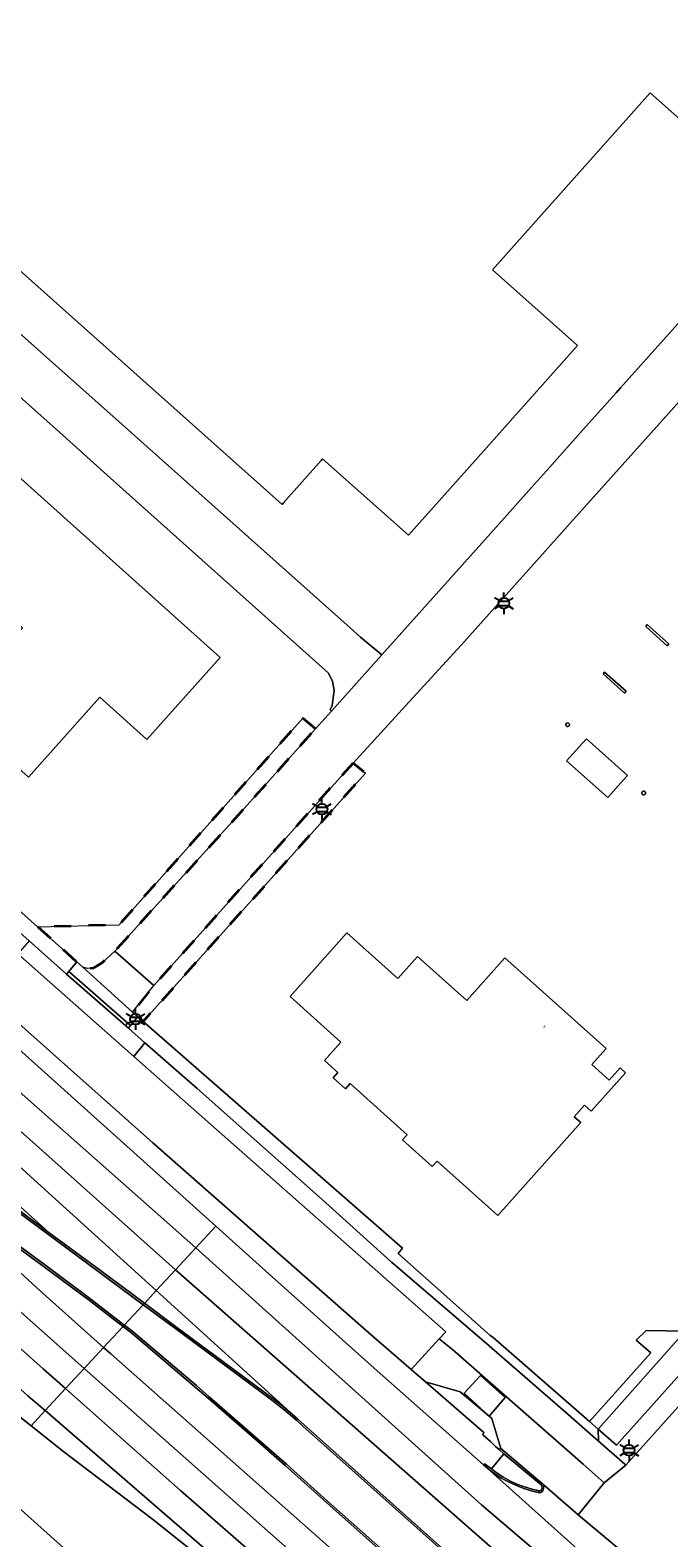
# Model space of a CAD drawing. Extents: x 105780 to 185197, y 477999 to 525027.
# Tile 179 of 256: x 109653 to 109728, y 478094 to 478271. Entities that reach past the tile are written whole.
import ezdxf
from ezdxf.enums import TextEntityAlignment as Align

# ---------------------------------------------------------------- set-up
doc = ezdxf.new("R2010")
doc.units = 0
doc.linetypes.add('XX-HIDDEN', pattern=[4, 2, -2])
for name, color, linetype, lineweight in [('B-GV-GR-MATERIAALGRENS-G', 252, 'XX-HIDDEN', 35), ('B-RO-IE-MEUBILAIR_WEGMEUBILAIR-S', 252, 'Continuous', 25), ('B-XX-KG-KADASTRAAL_BEBOUWING-G', 252, 'Continuous', 20), ('B1-WE-OG-BEBOUWING-T18', 7, 'Continuous', 18), ('B1-WE-OG-TERREIN_ERF-GV', 252, 'Continuous', 18), ('B1-WE-OG-WEG-GV', 7, 'Continuous', 18), ('B1-WE-VH-VERHARDING_ASFALT-GV', 252, 'Continuous', 18), ('B1-WE-VH-VERHARDING_BEDRIJFSVLOERPLAAT-GV', 252, 'Continuous', 18), ('B1-WE-VH-VERHARDING_BETON-GV', 252, 'Continuous', 18), ('B1-WE-VH-VERHARDING_BETONSTRAATSTEEN-GV', 252, 'Continuous', 18), ('B1-WE-VH-VERHARDING_STRAATBAKSTEEN-GV', 252, 'Continuous', 18), ('B1-WE-VH-VERHARDING_TEGEL-GV', 252, 'Continuous', 18)]:
    doc.layers.add(name, color=color, linetype=linetype, lineweight=lineweight)
doc.styles.add('NLCS-ISO', font='NLCS-ISO.ttf')
doc.styles.add('NLCS-ISO-M200-T18', font='NLCS-ISO.ttf', dxfattribs={"height": 0.36})

# ---------------------------------------------------------------- blocks, each defined once
blk = doc.blocks.new('B-SIE-WEG_LICHTMAST-SO')
at = {"ltscale": 0.1}
for p, q in [((-1.1, 0.63), (-2.19, 1.27)), ((0, 1.27), (0, 2.53)), ((1.1, 0.63), (2.19, 1.27)), ((-1.1, -0.63), (-2.19, -1.27)), ((0, -1.27), (0, -2.53)), ((1.1, -0.63), (2.19, -1.27))]:
    blk.add_line(p, q, dxfattribs=at)
at = {"flags": 128}
for points in [[(-1.16, 0.5), (1.16, 0.5)], [(-1.16, -0.5), (1.16, -0.5)]]:
    blk.add_lwpolyline(points, dxfattribs=at)
at = {"ltscale": 0.1}
blk.add_circle((0, 0), 1.27, dxfattribs=at)
at = {"style": 'NLCS-ISO'}
blk.add_attdef('TYPE', text='', height=1.8, dxfattribs=at).set_placement((0, 2.53), align=Align.BOTTOM_CENTER)

msp = doc.modelspace()

# ---------------------------------------------------------------- linework, layer by layer
at = {"layer": 'B-GV-GR-MATERIAALGRENS-G', "flags": 128}
for points in [[(109686.503, 478188.664), (109685.038, 478189.926), (109663.473, 478165.66), (109653.904, 478165.448), (109658.524, 478161.323), (109659.21, 478160.71), (109659.78, 478160.54), (109660.53, 478160.64), (109661.52, 478161.25), (109662.99, 478162.6), (109677.47, 478178.57)], [(109690.927, 478184.653), (109689.42, 478183.01), (109667.547, 478158.57), (109665.06, 478155.42), (109665.658, 478154.898), (109666.295, 478154.342), (109692.357, 478183.468)]]:
    msp.add_lwpolyline(points, close=True, dxfattribs=at)
at = {"layer": 'B-XX-KG-KADASTRAAL_BEBOUWING-G', "flags": 128}
msp.add_lwpolyline([(109630.749, 478270.839), (109640.584, 478262.071), (109637.698, 478258.833), (109635.794, 478256.697), (109682.585, 478214.984), (109682.717, 478215.132), (109687.185, 478220.143), (109687.345, 478220.323), (109697.4, 478211.359), (109706.521, 478221.59), (109708.688, 478224.021), (109717.235, 478233.608), (109707.256, 478242.504), (109725.763, 478263.264), (109735.731, 478254.378), (109739.52, 478258.628), (109742.731, 478262.231), (109745.915, 478265.802), (109736, 478274.641)], dxfattribs=at)
for points in [[(109675.341, 478197.025), (109663.486, 478207.659), (109651.632, 478218.292), (109650.079, 478216.56), (109643.341, 478209.049), (109643.007, 478208.676), (109643.132, 478208.564), (109652.134, 478200.489), (109643.764, 478191.157), (109646.49, 478188.711), (109652.848, 478183.008), (109661.235, 478192.358), (109666.732, 478187.428)], [(109727.923, 478198.632), (109725.411, 478200.895), (109725.223, 478200.678), (109727.738, 478198.415)], [(109722.931, 478193.075), (109720.408, 478195.325), (109720.22, 478195.1), (109722.748, 478192.858)], [(109716.172, 478189.337), (109716.055, 478189.363), (109715.941, 478189.326), (109715.863, 478189.235), (109715.842, 478189.118), (109715.885, 478189.006), (109715.979, 478188.931), (109716.097, 478188.916), (109716.207, 478188.964), (109716.277, 478189.061), (109716.29, 478189.124), (109716.285, 478189.188), (109716.263, 478189.248), (109716.224, 478189.299)], [(109723.089, 478183.17), (109718.28, 478187.504), (109717.826, 478186.999), (109715.955, 478184.918), (109720.78, 478180.598), (109722.642, 478182.672)], [(109724.983, 478181.358), (109724.868, 478181.327), (109724.785, 478181.24), (109724.758, 478181.123), (109724.796, 478181.01), (109724.887, 478180.932), (109725.005, 478180.912), (109725.116, 478180.955), (109725.189, 478181.05), (109725.206, 478181.135), (109725.189, 478181.22), (109725.14, 478181.292), (109725.068, 478181.341)], [(109690.196, 478164.718), (109683.531, 478157.263), (109689.495, 478151.931), (109687.548, 478149.754), (109689.114, 478148.354), (109688.561, 478147.735), (109690.022, 478146.429), (109690.575, 478147.048), (109697.269, 478141.062), (109696.716, 478140.444), (109700.205, 478137.324), (109700.758, 478137.943), (109707.878, 478131.578), (109717.622, 478142.477), (109716.847, 478143.17), (109718.06, 478144.527), (109718.835, 478143.833), (109722.861, 478148.336), (109722.228, 478148.903), (109720.948, 478147.471), (109718.898, 478149.304), (109720.571, 478151.175), (109708.703, 478161.787), (109704.237, 478156.792), (109698.459, 478161.957), (109696.16, 478159.385)]]:
    msp.add_lwpolyline(points, close=True, dxfattribs=at)
at = {"layer": 'B1-WE-OG-TERREIN_ERF-GV', "flags": 128}
for points in [[(109638.39, 478287.82), (109621.8, 478269.35), (109624.97, 478266.54), (109623.98, 478265.46), (109624.06, 478264.06), (109625.912, 478259.693), (109626.18, 478259.06), (109627.49, 478257), (109629.05, 478255.27), (109663.85, 478224.35), (109690.569, 478200.519), (109691.79, 478199.43), (109694.265, 478197.336), (109707.679, 478212.322), (109711.849, 478216.981), (109713.941, 478219.319), (109717.908, 478223.754), (109721.76, 478228.06), (109722.29, 478228.651), (109737.41, 478245.54), (109741.719, 478250.26), (109751.152, 478260.598), (109775.316, 478287.797)], [(109736, 478274.641), (109745.915, 478265.802), (109742.731, 478262.231), (109739.52, 478258.628), (109735.731, 478254.378), (109725.763, 478263.264), (109707.256, 478242.504), (109717.235, 478233.608), (109708.688, 478224.021), (109706.521, 478221.59), (109697.4, 478211.359), (109687.345, 478220.323), (109687.185, 478220.143), (109682.717, 478215.132), (109682.585, 478214.984), (109635.794, 478256.697), (109637.698, 478258.833), (109640.584, 478262.071), (109630.749, 478270.839)], [(109633.726, 478183.465), (109653.904, 478165.448), (109663.473, 478165.66), (109685.038, 478189.926), (109686.503, 478188.664), (109687.973, 478190.307), (109688.369, 478190.749), (109688.226, 478190.881), (109688.46, 478191.41), (109688.68, 478193.14), (109688.48, 478194.27), (109688, 478195.23), (109661.703, 478218.781), (109656.49, 478223.45), (109629.32, 478247.65)], [(109735.034, 478233.647), (109727.89, 478225.646), (109718.063, 478214.642), (109703.589, 478198.461), (109697.467, 478191.783), (109696.668, 478190.912), (109695.856, 478190.027), (109690.927, 478184.653), (109692.357, 478183.468), (109666.295, 478154.342), (109696.724, 478127.769), (109696.18, 478127.13), (109706.948, 478117.542), (109707.338, 478117.265), (109718.623, 478107.421), (109725.826, 478115.485), (109724.118, 478116.977), (109725.297, 478118.089), (109729.841, 478118.005), (109719.65, 478106.524), (109721.8, 478104.649), (109751.702, 478138.046)], [(109651.632, 478218.292), (109663.486, 478207.659), (109675.341, 478197.025), (109666.732, 478187.428), (109661.235, 478192.358), (109652.848, 478183.008)]]:
    msp.add_lwpolyline(points, dxfattribs=at)
for points in [[(109727.923, 478198.632), (109727.738, 478198.415), (109725.223, 478200.678), (109725.411, 478200.895)], [(109722.931, 478193.075), (109722.748, 478192.858), (109720.22, 478195.1), (109720.408, 478195.325)], [(109716.207, 478188.964), (109716.097, 478188.916), (109715.979, 478188.931), (109715.885, 478189.006), (109715.842, 478189.118), (109715.863, 478189.235), (109715.941, 478189.326), (109716.055, 478189.363), (109716.172, 478189.337), (109716.224, 478189.299), (109716.263, 478189.248), (109716.285, 478189.188), (109716.29, 478189.124), (109716.277, 478189.061)], [(109723.089, 478183.17), (109722.642, 478182.672), (109720.78, 478180.598), (109715.955, 478184.918), (109717.826, 478186.999), (109718.28, 478187.504)], [(109725.116, 478180.955), (109725.005, 478180.912), (109724.887, 478180.932), (109724.796, 478181.01), (109724.758, 478181.123), (109724.785, 478181.24), (109724.868, 478181.327), (109724.983, 478181.358), (109725.068, 478181.341), (109725.14, 478181.292), (109725.189, 478181.22), (109725.206, 478181.135), (109725.189, 478181.05)], [(109722.861, 478148.336), (109718.835, 478143.833), (109718.06, 478144.527), (109716.847, 478143.17), (109717.622, 478142.477), (109707.878, 478131.578), (109700.758, 478137.943), (109700.205, 478137.324), (109696.716, 478140.444), (109697.269, 478141.062), (109690.575, 478147.048), (109690.022, 478146.429), (109688.561, 478147.735), (109689.114, 478148.354), (109687.548, 478149.754), (109689.495, 478151.931), (109683.531, 478157.263), (109690.196, 478164.718), (109696.16, 478159.385), (109698.459, 478161.957), (109704.237, 478156.792), (109708.703, 478161.787), (109720.571, 478151.175), (109718.898, 478149.304), (109720.948, 478147.471), (109722.228, 478148.903)]]:
    msp.add_lwpolyline(points, close=True, dxfattribs=at)
at = {"layer": 'B1-WE-OG-WEG-GV', "flags": 128}
for points in [[(109661.15, 478088.86), (109592.976, 478149.981), (109576.69, 478164.56), (109562.12, 478178.32), (109545.45, 478193.51), (109531.151, 478206.431)], [(109531.151, 478206.431), (109545.45, 478193.51), (109562.12, 478178.32), (109576.69, 478164.56), (109592.976, 478149.981), (109661.15, 478088.86)], [(109643.936, 478158.058), (109662.463, 478141.454), (109674.82, 478130.342), (109679.898, 478125.776), (109693.371, 478113.676), (109706.213, 478102.355), (109706.322, 478102.474), (109707.135, 478101.865), (109708.6, 478103.653), (109708.051, 478104.13), (109707.632, 478104.507), (109707.045, 478105.081), (109706.135, 478105.883), (109706.23, 478106.124), (109699.388, 478112.069), (109697.721, 478113.518), (109692.77, 478117.82), (109667.43, 478140.1), (109643.5, 478161.36)], [(109676.87, 478088.432), (109667.379, 478095.957), (109657.002, 478103.873), (109653.16, 478106.93), (109647.302, 478111.591)]]:
    msp.add_lwpolyline(points, dxfattribs=at)
at = {"layer": 'B1-WE-VH-VERHARDING_ASFALT-GV', "flags": 128}
for points in [[(109617.34, 478275.14), (109608.94, 478266.06), (109629.32, 478247.65), (109656.49, 478223.45), (109661.703, 478218.781), (109688, 478195.23), (109688.48, 478194.27), (109688.68, 478193.14), (109688.46, 478191.41), (109688.226, 478190.881), (109688.369, 478190.749), (109694.265, 478197.336), (109691.79, 478199.43), (109690.569, 478200.519), (109663.85, 478224.35), (109629.05, 478255.27), (109627.49, 478257), (109626.18, 478259.06), (109625.912, 478259.693), (109624.06, 478264.06), (109623.98, 478265.46), (109624.97, 478266.54), (109621.8, 478269.35), (109638.39, 478287.82)], [(109737.41, 478245.54), (109722.29, 478228.651), (109721.76, 478228.06), (109717.908, 478223.754), (109713.941, 478219.319), (109711.849, 478216.981), (109707.679, 478212.322), (109694.265, 478197.336), (109688.369, 478190.749), (109687.973, 478190.307), (109686.503, 478188.664), (109677.47, 478178.57), (109662.99, 478162.6), (109667.547, 478158.57), (109689.42, 478183.01), (109690.927, 478184.653), (109695.856, 478190.027), (109696.668, 478190.912), (109697.467, 478191.783), (109703.589, 478198.461), (109718.063, 478214.642), (109727.89, 478225.646), (109735.034, 478233.647)], [(109754.471, 478137.491), (109723.518, 478103.002), (109722.892, 478102.305), (109720.37, 478100.22), (109717.316, 478096.49), (109722.77, 478091.89), (109725.656, 478089.383), (109726.881, 478088.321), (109726.923, 478088.273), (109727.03, 478088.15), (109727.17, 478087.87), (109727.433, 478087.852), (109731.268, 478084.605)], [(109695.66, 478090.934), (109688.168, 478097.573), (109682.951, 478102.257), (109679.959, 478104.894), (109673.91, 478110.147), (109672.412, 478111.465), (109664.783, 478117.925), (109664, 478118.526), (109663.935, 478118.576), (109662.761, 478117.308), (109661.664, 478116.122), (109662.524, 478115.356), (109706.449, 478076.486)], [(109729.624, 478047.793), (109726.674, 478050.297), (109723.737, 478052.816), (109720.814, 478055.352), (109717.906, 478057.904), (109712.456, 478062.538), (109707.046, 478067.218), (109701.675, 478071.943), (109696.343, 478076.713), (109691.052, 478081.527), (109684.251, 478087.445), (109677.463, 478093.38), (109670.69, 478099.332), (109663.932, 478105.3), (109657.189, 478111.284), (109654.798, 478108.7), (109680.456, 478086.526), (109692.315, 478075.44), (109702.775, 478066.334), (109704.836, 478064.491), (109707.095, 478062.592), (109715.603, 478055.147), (109717.828, 478053.277), (109728.642, 478044.223)], [(109722.77, 478091.89), (109717.316, 478096.49), (109713.109, 478100.122), (109713.177, 478100.049), (109713.228, 478099.964), (109713.26, 478099.869), (109713.271, 478099.77), (109713.261, 478099.671), (109713.231, 478099.486), (109713.181, 478099.332), (109713.081, 478099.205), (109712.944, 478099.119), (109712.786, 478099.085), (109712.626, 478099.107), (109711.839, 478099.28), (109710.939, 478099.566), (109710.058, 478099.908), (109709.202, 478100.307), (109708.373, 478100.759), (109707.574, 478101.264), (109706.948, 478101.74), (109706.213, 478102.355), (109723.646, 478086.727)]]:
    msp.add_lwpolyline(points, dxfattribs=at)
for points in [[(109665.219, 478150.223), (109651.593, 478162.287), (109632.606, 478179.098), (109626.281, 478184.698), (109621.591, 478188.851), (109613.37, 478196.13), (109613.225, 478196.26), (109596.322, 478211.336), (109592.276, 478206.805), (109614.509, 478187.007), (109618.65, 478183.32), (109624.607, 478178.056), (109643.5, 478161.36), (109667.43, 478140.1), (109692.77, 478117.82), (109697.721, 478113.518), (109701.011, 478117.118), (109701.78, 478117.96), (109671.57, 478144.6)], [(109600.397, 478197.23), (109597.925, 478194.544), (109597.902, 478194.519), (109603.177, 478189.8), (109650.723, 478147.036), (109672.463, 478127.795), (109674.82, 478130.342), (109662.463, 478141.454), (109643.936, 478158.058), (109636.209, 478165.014), (109618.743, 478180.696), (109600.425, 478197.205)], [(109597.902, 478194.519), (109595.555, 478191.969), (109624.764, 478165.754), (109670.086, 478125.225), (109672.463, 478127.795), (109650.723, 478147.036), (109603.177, 478189.8)], [(109595.555, 478191.969), (109593.379, 478189.605), (109626.847, 478159.931), (109667.838, 478122.795), (109670.086, 478125.225), (109624.764, 478165.754)], [(109593.379, 478189.605), (109590.354, 478186.319), (109616.225, 478164.934), (109655.29, 478129.561), (109661.279, 478125.127), (109666.447, 478121.292), (109666.477, 478121.324), (109667.838, 478122.795), (109626.847, 478159.931)], [(109590.354, 478186.319), (109589.738, 478185.649), (109588.042, 478183.777), (109591.151, 478181.258), (109594.255, 478178.732), (109596.809, 478176.633), (109599.352, 478174.52), (109601.884, 478172.395), (109604.405, 478170.256), (109606.915, 478168.104), (109609.108, 478166.228), (109611.291, 478164.341), (109613.465, 478162.443), (109615.63, 478160.535), (109617.786, 478158.616), (109625.2, 478151.93), (109627.52, 478150.097), (109644.432, 478137.6), (109655.29, 478129.561), (109616.225, 478164.934)], [(109586.085, 478181.65), (109584.973, 478180.473), (109583.497, 478178.869), (109596.738, 478167.855), (109636.177, 478134.403), (109645.104, 478126.321), (109659.384, 478113.657), (109661.664, 478116.122), (109653.814, 478123.11), (109636.719, 478138.843), (109626.93, 478147.365), (109624.634, 478149.312), (109618.589, 478154.569), (109614.193, 478158.263), (109601.743, 478168.643), (109593.254, 478175.695)], [(109583.497, 478178.869), (109582.87, 478178.189), (109581.365, 478176.553), (109584.193, 478174.211), (109587.026, 478171.875), (109594.474, 478165.656), (109601.909, 478159.422), (109609.332, 478153.173), (109616.741, 478146.909), (109624.138, 478140.629), (109629.734, 478135.726), (109635.314, 478130.805), (109640.879, 478125.867), (109646.429, 478120.913), (109651.964, 478115.941), (109654.575, 478113.611), (109657.189, 478111.284), (109659.384, 478113.657), (109645.104, 478126.321), (109636.177, 478134.403), (109596.738, 478167.855)], [(109587.026, 478171.875), (109584.193, 478174.211), (109581.365, 478176.553), (109581.276, 478176.457), (109580.775, 478175.912), (109578.968, 478173.95), (109597.866, 478158.118), (109629.973, 478130.998), (109652.789, 478110.436), (109654.798, 478108.7), (109657.189, 478111.284), (109654.575, 478113.611), (109651.964, 478115.941), (109646.429, 478120.913), (109640.879, 478125.867), (109635.314, 478130.805), (109629.734, 478135.726), (109624.138, 478140.629), (109616.741, 478146.909), (109609.332, 478153.173), (109601.909, 478159.422), (109594.474, 478165.656)], [(109578.968, 478173.95), (109577.687, 478172.557), (109581.025, 478169.368), (109588.449, 478162.552), (109594, 478157.48), (109602.863, 478149.907), (109614.987, 478139.532), (109634.491, 478122.486), (109641.651, 478116.335), (109647.302, 478111.591), (109653.16, 478106.93), (109654.798, 478108.7), (109652.789, 478110.436), (109629.973, 478130.998), (109597.866, 478158.118)], [(109636.719, 478138.843), (109653.814, 478123.11), (109661.664, 478116.122), (109662.761, 478117.308), (109663.935, 478118.576), (109663.184, 478119.157), (109660.012, 478121.601), (109654.431, 478125.762), (109646.339, 478131.682), (109641.495, 478135.199), (109639.066, 478136.95), (109638.585, 478137.313), (109638.109, 478137.685), (109637.64, 478138.063), (109637.176, 478138.449)], [(109724.448, 478085.994), (109723.748, 478086.602), (109723.646, 478086.727), (109706.213, 478102.355), (109693.371, 478113.676), (109679.898, 478125.776), (109674.82, 478130.342), (109672.463, 478127.795), (109705.967, 478097.662), (109746.742, 478062.897), (109746.775, 478062.869), (109748.504, 478065.008), (109732.589, 478078.958), (109732.569, 478078.974), (109729.121, 478081.978), (109729.035, 478082.053), (109729.006, 478082.075), (109728.979, 478082.099)], [(109672.463, 478127.795), (109670.086, 478125.225), (109715.394, 478085.366), (109744.546, 478060.17), (109744.575, 478060.145), (109746.775, 478062.869), (109746.742, 478062.897), (109705.967, 478097.662)], [(109670.086, 478125.225), (109667.838, 478122.795), (109684.453, 478107.717), (109685.179, 478107.038), (109697.071, 478096.402), (109706.498, 478088.004), (109706.817, 478087.725), (109725, 478071.794), (109731.071, 478066.579), (109737.9, 478060.734), (109742.205, 478057.21), (109744.575, 478060.145), (109744.546, 478060.17), (109715.394, 478085.366)], [(109667.838, 478122.795), (109666.477, 478121.324), (109666.447, 478121.292), (109670.104, 478118.578), (109681.341, 478110.25), (109682.922, 478109.012), (109684.453, 478107.717)], [(109701.011, 478117.118), (109697.721, 478113.518), (109699.388, 478112.069), (109703.461, 478110.894), (109706.864, 478108.042), (109707.184, 478107.773), (109708.257, 478104.245), (109713.109, 478100.122), (109717.316, 478096.49), (109720.37, 478100.22), (109717.91, 478102.42), (109702.574, 478115.877)], [(109661.664, 478116.122), (109659.384, 478113.657), (109703.084, 478074.932), (109720.299, 478060.04), (109734.82, 478048.087), (109734.829, 478048.079), (109736.974, 478050.735), (109734.553, 478052.813), (109732.423, 478054.66), (109724.732, 478061.041), (109706.449, 478076.486), (109662.524, 478115.356)], [(109659.384, 478113.657), (109657.189, 478111.284), (109663.932, 478105.3), (109670.69, 478099.332), (109677.463, 478093.38), (109684.251, 478087.445), (109691.052, 478081.527), (109696.343, 478076.713), (109701.675, 478071.943), (109707.046, 478067.218), (109712.456, 478062.538), (109717.906, 478057.904), (109720.814, 478055.352), (109723.737, 478052.816), (109726.674, 478050.297), (109729.624, 478047.793), (109732.589, 478045.307), (109734.829, 478048.079), (109734.82, 478048.087), (109720.299, 478060.04), (109703.084, 478074.932)], [(109706.864, 478108.042), (109703.92, 478110.751), (109705.867, 478112.842), (109708.759, 478110.236)], [(109654.798, 478108.7), (109653.16, 478106.93), (109657.002, 478103.873), (109667.379, 478095.957), (109676.87, 478088.432), (109684.316, 478082.293), (109692.315, 478075.44), (109680.456, 478086.526)]]:
    msp.add_lwpolyline(points, close=True, dxfattribs=at)
at = {"layer": 'B1-WE-VH-VERHARDING_BEDRIJFSVLOERPLAAT-GV', "flags": 128}
for points in [[(109644.301, 478137.423), (109661.148, 478124.95), (109666.297, 478121.129), (109666.326, 478121.161), (109666.447, 478121.292), (109661.279, 478125.127), (109655.29, 478129.561), (109644.432, 478137.6)], [(109646.339, 478131.682), (109654.431, 478125.762), (109660.012, 478121.601), (109663.184, 478119.157), (109663.935, 478118.576), (109664.084, 478118.737), (109664.085, 478118.738), (109663.318, 478119.331), (109660.145, 478121.776), (109654.562, 478125.939), (109646.469, 478131.86)], [(109706.498, 478088.004), (109697.071, 478096.402), (109685.179, 478107.038), (109684.453, 478107.717), (109682.922, 478109.012), (109681.341, 478110.25), (109670.104, 478118.578), (109666.447, 478121.292), (109666.326, 478121.161), (109666.297, 478121.129), (109669.973, 478118.401), (109681.208, 478110.075), (109682.783, 478108.841), (109684.307, 478107.553), (109685.031, 478106.876), (109696.924, 478096.238), (109706.361, 478087.831)], [(109695.807, 478091.098), (109688.314, 478097.737), (109683.097, 478102.421), (109680.104, 478105.06), (109674.055, 478110.313), (109672.556, 478111.632), (109664.921, 478118.096), (109664.134, 478118.7), (109664.085, 478118.738), (109664.084, 478118.737), (109663.935, 478118.576), (109664, 478118.526), (109664.783, 478117.925), (109672.412, 478111.465), (109673.91, 478110.147), (109679.959, 478104.894), (109682.951, 478102.257), (109688.168, 478097.573), (109695.66, 478090.934)]]:
    msp.add_lwpolyline(points, dxfattribs=at)
msp.add_lwpolyline([(109713.109, 478100.122), (109708.257, 478104.245), (109708.051, 478104.13), (109708.6, 478103.653), (109712.964, 478099.987), (109713.001, 478099.937), (109713.031, 478099.882), (109713.052, 478099.823), (109713.065, 478099.762), (109713.068, 478099.7), (109713.055, 478099.534), (109713.016, 478099.445), (109712.951, 478099.372), (109712.867, 478099.322), (109712.772, 478099.301), (109712.675, 478099.309), (109711.895, 478099.492), (109711.003, 478099.757), (109710.131, 478100.084), (109709.286, 478100.474), (109708.471, 478100.923), (109707.69, 478101.43), (109707.135, 478101.865), (109706.322, 478102.474), (109706.213, 478102.355), (109706.948, 478101.74), (109707.574, 478101.264), (109708.373, 478100.759), (109709.202, 478100.307), (109710.058, 478099.908), (109710.939, 478099.566), (109711.839, 478099.28), (109712.626, 478099.107), (109712.786, 478099.085), (109712.944, 478099.119), (109713.081, 478099.205), (109713.181, 478099.332), (109713.231, 478099.486), (109713.261, 478099.671), (109713.271, 478099.77), (109713.26, 478099.869), (109713.228, 478099.964), (109713.177, 478100.049)], close=True, dxfattribs=at)
at = {"layer": 'B1-WE-VH-VERHARDING_BETON-GV', "flags": 128}
msp.add_lwpolyline([(109703.92, 478110.751), (109706.864, 478108.042), (109708.759, 478110.236), (109705.867, 478112.842)], close=True, dxfattribs=at)
at = {"layer": 'B1-WE-VH-VERHARDING_BETONSTRAATSTEEN-GV', "flags": 128}
for points in [[(109657.324, 478159.902), (109652.932, 478163.812), (109651.593, 478162.287), (109665.219, 478150.223), (109666.51, 478151.852), (109664.565, 478153.556)], [(109662.99, 478162.6), (109661.52, 478161.25), (109660.53, 478160.64), (109659.78, 478160.54), (109659.21, 478160.71), (109665.06, 478155.42), (109667.547, 478158.57)], [(109659.21, 478160.71), (109658.524, 478161.323), (109657.576, 478160.221), (109664.797, 478153.858), (109665.658, 478154.898), (109665.06, 478155.42)], [(109657.576, 478160.221), (109657.324, 478159.902), (109664.565, 478153.556), (109664.797, 478153.858)], [(109708.257, 478104.245), (109707.184, 478107.773), (109706.864, 478108.042), (109703.461, 478110.894), (109699.388, 478112.069), (109706.23, 478106.124), (109706.135, 478105.883), (109707.045, 478105.081), (109707.632, 478104.507), (109708.051, 478104.13)]]:
    msp.add_lwpolyline(points, close=True, dxfattribs=at)
at = {"layer": 'B1-WE-VH-VERHARDING_STRAATBAKSTEEN-GV', "flags": 128}
for points in [[(109646.469, 478131.86), (109654.562, 478125.939), (109660.145, 478121.776), (109663.318, 478119.331), (109664.085, 478118.738), (109666.297, 478121.129), (109661.148, 478124.95), (109644.301, 478137.423)], [(109706.361, 478087.831), (109696.924, 478096.238), (109685.031, 478106.876), (109684.307, 478107.553), (109682.783, 478108.841), (109681.208, 478110.075), (109669.973, 478118.401), (109666.297, 478121.129), (109664.085, 478118.738), (109664.134, 478118.7), (109664.921, 478118.096), (109672.556, 478111.632), (109674.055, 478110.313), (109680.104, 478105.06), (109683.097, 478102.421), (109688.314, 478097.737), (109695.807, 478091.098)]]:
    msp.add_lwpolyline(points, dxfattribs=at)
msp.add_lwpolyline([(109708.6, 478103.653), (109707.135, 478101.865), (109707.69, 478101.43), (109708.471, 478100.923), (109709.286, 478100.474), (109710.131, 478100.084), (109711.003, 478099.757), (109711.895, 478099.492), (109712.675, 478099.309), (109712.772, 478099.301), (109712.867, 478099.322), (109712.951, 478099.372), (109713.016, 478099.445), (109713.055, 478099.534), (109713.068, 478099.7), (109713.065, 478099.762), (109713.052, 478099.823), (109713.031, 478099.882), (109713.001, 478099.937), (109712.964, 478099.987)], close=True, dxfattribs=at)
at = {"layer": 'B1-WE-VH-VERHARDING_TEGEL-GV', "flags": 128}
for points in [[(109722.892, 478102.305), (109723.518, 478103.002), (109754.471, 478137.491), (109799.512, 478187.706), (109799.75, 478188.089), (109799.804, 478188.396), (109799.826, 478189.412), (109799.753, 478189.76), (109799.613, 478190.087), (109799.41, 478190.38), (109799.154, 478190.627), (109798.853, 478190.817), (109798.252, 478190.495), (109798.493, 478190.174), (109797.74, 478189.295), (109752.699, 478139.08), (109752.616, 478139.06), (109751.517, 478140.087), (109750.347, 478139.388), (109751.702, 478138.046), (109721.8, 478104.649), (109719.65, 478106.524), (109719.703, 478105.12), (109722.76, 478102.422)], [(109658.524, 478161.323), (109653.904, 478165.448), (109633.726, 478183.465), (109632.764, 478182.364), (109632.491, 478182.005), (109633.865, 478180.782), (109652.932, 478163.812), (109657.324, 478159.902), (109657.576, 478160.221)], [(109696.724, 478127.769), (109666.295, 478154.342), (109665.658, 478154.898), (109664.797, 478153.858), (109664.565, 478153.556), (109666.51, 478151.852), (109672.64, 478146.48), (109687.28, 478133.45), (109695.39, 478126.16), (109706.29, 478116.81), (109715.84, 478108.53), (109719.703, 478105.12), (109719.65, 478106.524), (109718.623, 478107.421), (109707.338, 478117.265), (109706.948, 478117.542), (109696.18, 478127.13)], [(109666.51, 478151.852), (109665.219, 478150.223), (109671.57, 478144.6), (109701.78, 478117.96), (109701.011, 478117.118), (109702.574, 478115.877), (109717.91, 478102.42), (109720.37, 478100.22), (109722.892, 478102.305), (109722.76, 478102.422), (109719.703, 478105.12), (109715.84, 478108.53), (109706.29, 478116.81), (109695.39, 478126.16), (109687.28, 478133.45), (109672.64, 478146.48)], [(109718.623, 478107.421), (109719.65, 478106.524), (109729.841, 478118.005), (109725.297, 478118.089), (109724.118, 478116.977), (109725.826, 478115.485)]]:
    msp.add_lwpolyline(points, close=True, dxfattribs=at)

# ---------------------------------------------------------------- block references
at = {"layer": 'B-RO-IE-MEUBILAIR_WEGMEUBILAIR-S', "xscale": 0.5, "yscale": 0.5, "zscale": 0.5}
for p in [(109708.596, 478203.386), (109687.266, 478179.236), (109665.41, 478154.609), (109723.276, 478104.053)]:
    msp.add_blockref('B-SIE-WEG_LICHTMAST-SO', p, dxfattribs=at)

# ---------------------------------------------------------------- texts
at = {"layer": 'B1-WE-OG-BEBOUWING-T18', "style": 'NLCS-ISO-M200-T18'}
msp.add_text('5', height=0.36, rotation=317.5, dxfattribs=at).set_placement((109713.327, 478153.7), align=Align.MIDDLE)

doc.saveas('drawing.dxf')
